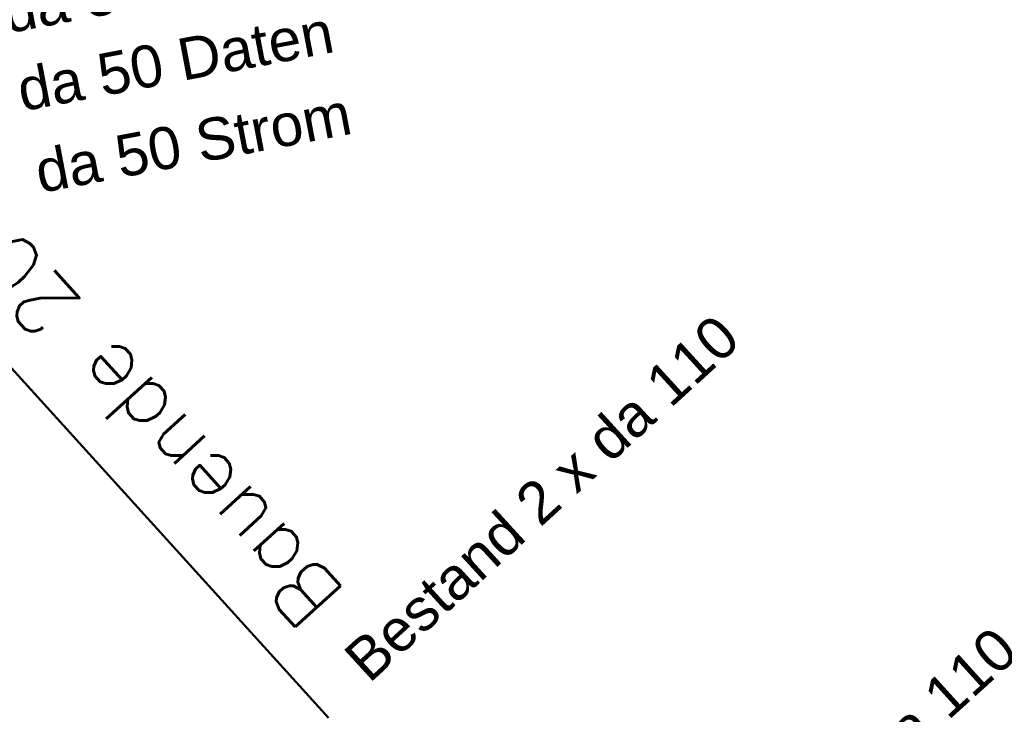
# Model space of a CAD drawing. Header units: metres. Extents: x -502 to 161, y -108 to 174.
# Tile 186 of 256: x -197.83 to -192.21, y -41.27 to -37.3. Entities that reach past the tile are written whole.
import ezdxf

# ---------------------------------------------------------------- set-up
doc = ezdxf.new("R2010")
doc.units = ezdxf.units.M
doc.header["$LTSCALE"] = 0.1
doc.linetypes.add('89', pattern=[85.001, 30.001, -12.5, 30, -12.5])
doc.layers.add('BRI31-005.05-5p02-Koordinierung Lageplan 4. BA ZOB West 2022-06-15', color=7, linetype='Continuous')
doc.layers.add('BRI31-005.06-5f07-Koordinierung Lageplan 4. BA ZOB Fernbusbahnh', color=7, linetype='Continuous')
doc.styles.add('Arial', font='arial.ttf')
doc.styles.add('Txt', font='txt_____.ttf')

msp = doc.modelspace()

# ---------------------------------------------------------------- linework, layer by layer
at = {"layer": 'BRI31-005.06-5f07-Koordinierung Lageplan 4. BA ZOB Fernbusbahnh', "color": 1, "linetype": '89', "lineweight": 50, "true_color": 0xff0000, "transparency": 33554687}
msp.add_line((-200.9437, -35.9174), (-194.4166, -43.1095), dxfattribs=at)

# ---------------------------------------------------------------- texts
at = {"layer": 'BRI31-005.05-5p02-Koordinierung Lageplan 4. BA ZOB West 2022-06-15', "color": 1, "true_color": 0xff0000, "transparency": 33554687, "insert": (-197.9483, -37.1437), "char_height": 0.24, "attachment_point": 1, "rotation": 10.7635, "line_spacing_factor": 0.25, "style": 'Arial'}
msp.add_mtext('da 50', dxfattribs=at)
at = {"layer": 'BRI31-005.05-5p02-Koordinierung Lageplan 4. BA ZOB West 2022-06-15', "color": 7, "transparency": 33554687, "char_height": 0.24, "attachment_point": 1, "line_spacing_factor": 0.25, "style": 'Arial'}
for s, insert, rotation in [('da 50 Daten', (-197.8658, -37.5888), 10.7635), ('da 50 Strom', (-197.7635, -38.0552), 10.7635), ('Bestand 2 x da 110 entfällt', (-194.4201, -42.6912), 42.1731)]:
    msp.add_mtext(s, dxfattribs=dict(at, insert=insert, rotation=rotation))
at = {"layer": 'BRI31-005.05-5p02-Koordinierung Lageplan 4. BA ZOB West 2022-06-15', "color": 255, "transparency": 33554687, "insert": (-196.0008, -40.9172), "char_height": 0.24, "attachment_point": 1, "rotation": 42.4146, "line_spacing_factor": 0.25, "style": 'Arial'}
msp.add_mtext('Bestand 2 x da 110', dxfattribs=at)
at = {"layer": 'BRI31-005.06-5f07-Koordinierung Lageplan 4. BA ZOB Fernbusbahnh', "color": 1, "true_color": 0xff0000, "transparency": 33554687, "insert": (-197.9483, -37.1437), "char_height": 0.24, "attachment_point": 1, "rotation": 10.7635, "line_spacing_factor": 0.25, "style": 'Arial'}
msp.add_mtext('da 50', dxfattribs=at)
at = {"layer": 'BRI31-005.06-5f07-Koordinierung Lageplan 4. BA ZOB Fernbusbahnh', "color": 7, "transparency": 33554687, "attachment_point": 1, "line_spacing_factor": 0.25}
for s, insert, char_height, rotation, style in [('da 50 Daten', (-197.8658, -37.5888), 0.24, 10.7635, 'Arial'), ('da 50 Strom', (-197.7635, -38.0552), 0.24, 10.7635, 'Arial'), ('Bauende 2020', (-196.2212, -40.8124), 0.35, 132.2249, 'Txt'), ('Bestand 2 x da 110 entfällt', (-194.4201, -42.6912), 0.24, 42.1731, 'Arial')]:
    msp.add_mtext(s, dxfattribs=dict(at, insert=insert, char_height=char_height, rotation=rotation, style=style))
at = {"layer": 'BRI31-005.06-5f07-Koordinierung Lageplan 4. BA ZOB Fernbusbahnh', "color": 255, "transparency": 33554687, "insert": (-196.0008, -40.9172), "char_height": 0.24, "attachment_point": 1, "rotation": 42.4146, "line_spacing_factor": 0.25, "style": 'Arial'}
msp.add_mtext('Bestand 2 x da 110', dxfattribs=at)

doc.saveas('drawing.dxf')
